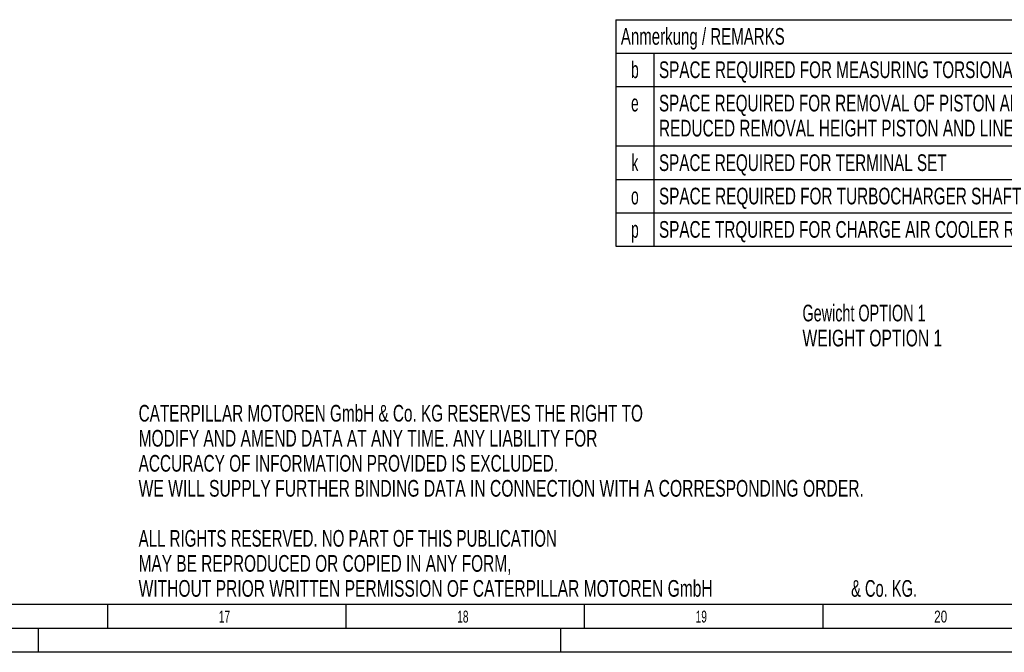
# Model space of a CAD drawing. Header units: millimetres. Extents: x 0 to 1189, y 0 to 841.
# Tile 132 of 175: x 776 to 983, y 0 to 133. Entities that reach past the tile are written whole.
import ezdxf
from ezdxf.enums import TextEntityAlignment as Align

# ---------------------------------------------------------------- set-up
doc = ezdxf.new("R2010")
doc.units = ezdxf.units.MM
doc.header["$LTSCALE"] = 65.395
doc.layers.get('0').update_dxf_attribs({"linetype": 'CONTINUOUS'})
doc.styles.get("Standard").update_dxf_attribs({"font": 'txt', "width": 0.6})
doc.styles.add('TEXTSTYLE_2', font='txt')

# ---------------------------------------------------------------- blocks, each defined once
blk = doc.blocks.new('*T2567')
at = {"color": 2, "linetype": 'Continuous'}
for p, q in [((0, 0), (278, 0)), ((0, 0), (0, -47.5)), ((278, 0), (278, -47.5)), ((0, -7), (278, -7)), ((8, -7), (8, -47.5)), ((0, -14), (278, -14)), ((0, -26.5), (278, -26.5)), ((0, -33.5), (278, -33.5)), ((0, -40.5), (278, -40.5)), ((0, -47.5), (278, -47.5))]:
    blk.add_line(p, q, dxfattribs=at)
for s, width, p in [('Anmerkung / REMARKS', 0.674185, (1.05, -5.25)), ('SPACE REQUIRED FOR MEASURING TORSIONAL VIBRATIONS, AND/OR FOR REMOVAL OF THE VIBRATION DAMPER AND/OR LUBOIL PUMP', 0.683886, (9.05, -12.25)), ('SPACE REQUIRED FOR REMOVAL OF PISTON AND CYLINDER LINER', 0.680087, (9.05, -19.25)), ('REDUCED REMOVAL HEIGHT PISTON AND LINER 2300mm', 0.689441, (9.05, -24.5)), ('SPACE REQUIRED FOR TERMINAL SET', 0.682028, (9.05, -31.75)), ('SPACE REQUIRED FOR TURBOCHARGER SHAFT', 0.692407, (9.05, -38.75)), ('SPACE TRQUIRED FOR CHARGE AIR COOLER REMOVING', 0.684656, (9.05, -45.75))]:
    blk.add_text(s, height=3.5, dxfattribs=dict(at, width=width)).set_placement(p)
at = {"color": 2, "linetype": 'Continuous', "width": 0.619048}
for s, p in [('b', (4, -12.25)), ('e', (4, -19.25)), ('k', (4, -31.75)), ('o', (4, -38.75)), ('p', (4, -45.75))]:
    blk.add_text(s, height=3.5, dxfattribs=at).set_placement(p, align=Align.CENTER)

msp = doc.modelspace()

# ---------------------------------------------------------------- linework, layer by layer
at = {"color": 5, "linetype": 'Continuous'}
for p, q in [((1179, 10), (10, 10)), ((794.5, 5), (794.5, 10)), ((844.5, 5), (844.5, 10)), ((894.5, 5), (894.5, 10)), ((944.5, 5), (944.5, 10)), ((780, 0), (780, 5)), ((889.5, 0), (889.5, 5)), ((1189, 0), (0, 0))]:
    msp.add_line(p, q, dxfattribs=at)
at = {"color": 6, "linetype": 'Continuous'}
msp.add_line((1184, 5), (5, 5), dxfattribs=at)

# ---------------------------------------------------------------- block references
msp.add_blockref('*T2567', (901.05129, 132.72899))

# ---------------------------------------------------------------- texts
at = {"color": 2, "linetype": 'Continuous'}
for s, width, p in [('Gewicht OPTION 1', 0.644345, (940.19513, 69.43)), ('WEIGHT OPTION 1', 0.7, (940.19513, 64.18)), ('CATERPILLAR MOTOREN GmbH & Co. KG RESERVES THE RIGHT TO ', 0.685799, (800.97962, 48.40609)), ('MODIFY AND AMEND DATA AT ANY TIME. ANY LIABILITY FOR ', 0.696765, (800.97962, 43.15609)), ('ACCURACY OF INFORMATION PROVIDED IS EXCLUDED. ', 0.688923, (800.97962, 37.90609)), ('WE WILL SUPPLY FURTHER BINDING DATA IN CONNECTION WITH A CORRESPONDING ORDER.', 0.701299, (800.97962, 32.65609)), ('ALL RIGHTS RESERVED. NO PART OF THIS PUBLICATION ', 0.674441, (800.97962, 22.15609)), ('MAY BE REPRODUCED OR COPIED IN ANY FORM, ', 0.691057, (800.97962, 16.90609)), ('WITHOUT PRIOR WRITTEN PERMISSION OF CATERPILLAR MOTOREN GmbH ', 0.698283, (800.97962, 11.65609)), ('& Co. KG.', 0.656085, (950.39629, 11.65609))]:
    msp.add_text(s, height=3.5, dxfattribs=dict(at, width=width)).set_placement(p)
at = {"color": 5, "linetype": 'Continuous', "style": 'TEXTSTYLE_2'}
for s, width, p in [('17', 0.630952, (817.806, 6.248)), ('18', 0.630952, (867.806, 6.248)), ('19', 0.630952, (917.806, 6.248)), ('20', 0.738095, (967.806, 6.248))]:
    msp.add_text(s, height=2.50001, dxfattribs=dict(at, width=width)).set_placement(p)

doc.saveas('drawing.dxf')
